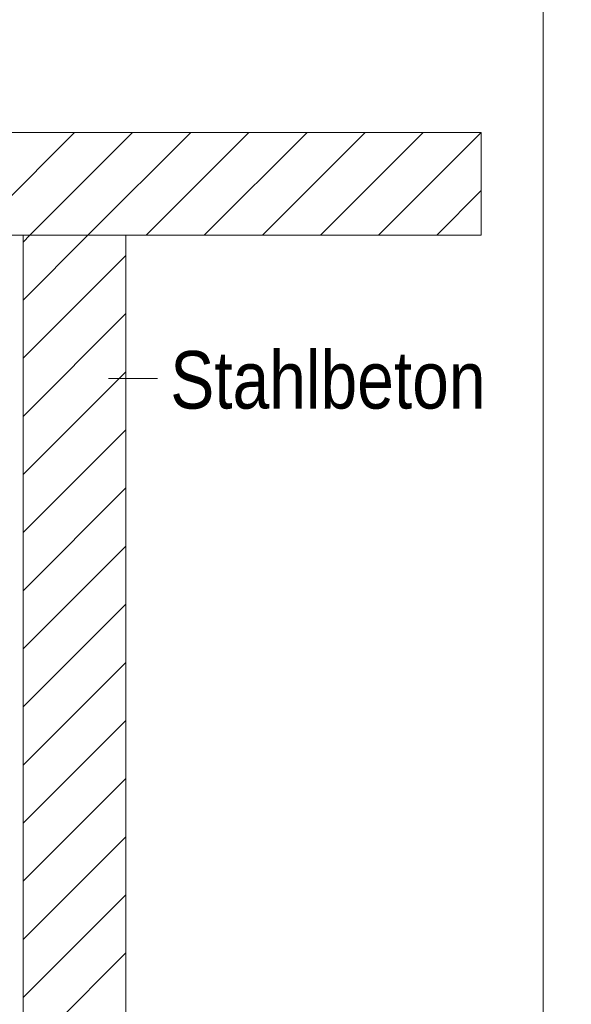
# Model space of a CAD drawing. Extents: x -620 to 3480, y 62 to 1107.
# Tile 182 of 256: x 250 to 264, y 719 to 743. Entities that reach past the tile are written whole.
import ezdxf
from ezdxf.lldxf.tags import DXFTag

# ---------------------------------------------------------------- set-up
doc = ezdxf.new("R2010")
doc.units = 0
doc.layers.get('0').update_dxf_attribs({"lineweight": 35})
doc.layers.add('E_Detail_Beschriftung', color=7, linetype='Continuous', lineweight=13, true_color=0x009900)
doc.layers.add('E_Detail_Wandschraffur', color=7, linetype='Continuous', lineweight=5, true_color=0xc0c0c0)
doc.layers.add('E_Detail_Linie_Text_Bem', color=7, linetype='Continuous', lineweight=13)
doc.styles.get("Standard").update_dxf_attribs({"font": 'ARIALN.TTF'})
tags = doc.linetypes.add('fein_strichliert', pattern=[4, 1, -2, 1]).pattern_tags.tags
tags[8:9] = [DXFTag(74, 4), DXFTag(75, 0), DXFTag(340, '0'), DXFTag(46, 0.0), DXFTag(50, 0.0), DXFTag(44, 0.0), DXFTag(45, 0.0)]
tags[6:7] = [DXFTag(74, 4), DXFTag(75, 0), DXFTag(340, '0'), DXFTag(46, 0.0), DXFTag(50, 0.0), DXFTag(44, 0.0), DXFTag(45, 0.0)]
tags[4:5] = [DXFTag(74, 4), DXFTag(75, 0), DXFTag(340, '0'), DXFTag(46, 0.0), DXFTag(50, 0.0), DXFTag(44, 0.0), DXFTag(45, 0.0)]
tags = doc.linetypes.add('fein_strichliert-A06G9GVL8I', pattern=[4, 1, -2, 1]).pattern_tags.tags
tags[8:9] = [DXFTag(74, 4), DXFTag(75, 0), DXFTag(340, '0'), DXFTag(46, 0.0), DXFTag(50, 0.0), DXFTag(44, 0.0), DXFTag(45, 0.0)]
tags[6:7] = [DXFTag(74, 4), DXFTag(75, 0), DXFTag(340, '0'), DXFTag(46, 0.0), DXFTag(50, 0.0), DXFTag(44, 0.0), DXFTag(45, 0.0)]
tags[4:5] = [DXFTag(74, 4), DXFTag(75, 0), DXFTag(340, '0'), DXFTag(46, 0.0), DXFTag(50, 0.0), DXFTag(44, 0.0), DXFTag(45, 0.0)]

# ---------------------------------------------------------------- blocks, each defined once
blk = doc.blocks.new('Referenz-A06G9GVP8I')
at = {"layer": 'E_Detail_Linie_Text_Bem', "linetype": 'fein_strichliert-A06G9GVL8I', "ltscale": 0.65}
blk.add_line((262.95, 695.677), (262.95, 756.994), dxfattribs=at)
at = {"layer": 'E_Detail_Linie_Text_Bem', "linetype": 'Continuous', "ltscale": 0.13}
for p, q in [((201.47, 740.066), (261.448, 740.066)), ((261.448, 740.066), (261.448, 737.566)), ((261.448, 737.566), (213.47, 737.566)), ((250.297, 737.566), (252.797, 737.566)), ((250.297, 725.766), (250.297, 737.566)), ((252.797, 737.566), (252.797, 697.566)), ((250.297, 725.566), (250.297, 725.766)), ((250.297, 697.566), (250.297, 725.566))]:
    blk.add_line(p, q, dxfattribs=at)
at = {"layer": 'E_Detail_Linie_Text_Bem', "color": 0, "linetype": 'Continuous', "ltscale": 0.13}
blk.add_line((253.567, 734.078), (252.375, 734.078), dxfattribs=at)
at = {"layer": 'E_Detail_Wandschraffur', "linetype": 'ByBlock', "ltscale": 0.13}
for p, q in [((249.05, 737.566), (251.55, 740.066)), ((251.878, 737.566), (254.378, 740.066)), ((254.707, 737.566), (257.207, 740.066)), ((257.535, 737.566), (260.035, 740.066)), ((260.364, 737.566), (261.448, 738.651)), ((250.297, 735.985), (251.878, 737.566)), ((250.297, 733.156), (252.797, 735.656)), ((250.297, 730.328), (252.797, 732.828)), ((250.297, 727.5), (252.797, 730)), ((250.297, 724.671), (252.797, 727.171)), ((250.297, 721.843), (252.797, 724.343)), ((250.297, 719.014), (252.797, 721.514))]:
    blk.add_line(p, q, dxfattribs=at)
at = {"layer": 'E_Detail_Wandschraffur', "linetype": 'fein_strichliert', "ltscale": 0.13}
for p, q in [((250.464, 737.566), (252.964, 740.066)), ((253.293, 737.566), (255.793, 740.066)), ((256.121, 737.566), (258.621, 740.066)), ((258.949, 737.566), (261.448, 740.065)), ((250.297, 737.399), (250.464, 737.566)), ((250.297, 734.571), (252.797, 737.071)), ((250.297, 731.742), (252.797, 734.242)), ((250.297, 728.914), (252.797, 731.414)), ((250.297, 726.085), (252.797, 728.585)), ((250.297, 723.257), (252.797, 725.757)), ((250.297, 720.428), (252.797, 722.928)), ((250.297, 717.6), (252.797, 720.1))]:
    blk.add_line(p, q, dxfattribs=at)
at = {"layer": 'E_Detail_Beschriftung', "linetype": 'Continuous', "ltscale": 0.13, "insert": (253.881, 734.746), "char_height": 1.4, "attachment_point": 1}
blk.add_mtext('{\\fArial Narrow;Stahlbeton}', dxfattribs=at)

msp = doc.modelspace()

# ---------------------------------------------------------------- block references
at = {"color": 8, "lineweight": 25, "ltscale": 0.25, "true_color": 0x808080}
msp.add_blockref('Referenz-A06G9GVP8I', (0, 0), dxfattribs=at)

doc.saveas('drawing.dxf')
